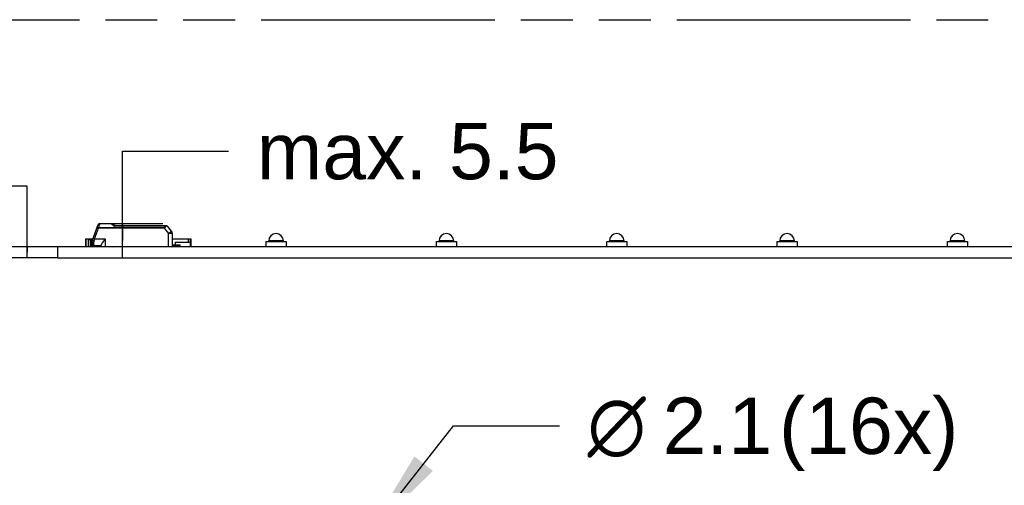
# Model space of a CAD drawing. Header units: millimetres. Extents: x 0 to 210, y 0 to 297.
# Tile 14 of 28: x 72 to 109, y 165 to 183. Entities that reach past the tile are written whole.
import ezdxf
from ezdxf.enums import TextEntityAlignment as Align

# ---------------------------------------------------------------- set-up
doc = ezdxf.new("R2010")
doc.units = ezdxf.units.MM
doc.header["$LTSCALE"] = 19.36
doc.linetypes.add('PHANTOM', pattern=[0.8, 0.45, -0.05, 0.1, -0.05, 0.1, -0.05])
doc.layers.get('0').update_dxf_attribs({"linetype": 'CONTINUOUS'})
doc.layers.add('DEFAULT_3', color=7, linetype='PHANTOM')
doc.layers.add('Z_DIM_2D', color=7, linetype='CONTINUOUS')
doc.styles.add('TEXTSTYLE_3', font='helveticaneueltw1g-ltcn.otf')
doc.styles.add('TEXTSTYLE_4', font='gdt', dxfattribs={"width": 0.7})
doc.dimstyles.new('DIMSTYLE_6', dxfattribs={"dimtxt": 2.1, "dimasz": 3.5, "dimexe": 1.5, "dimexo": 0, "dimgap": 1.05, "dimtad": 1, "dimdec": 3, "dimlfac": 4, "dimdsep": 46, "dimtxsty": 'TEXTSTYLE_3', "dimblk": '_FILLED', "dimblk1": '_FILLED', "dimblk2": '_FILLED', "dimcen": 0.09, "dimclrt": 5, "dimadec": 0, "dimazin": 0, "dimtol": 1, "dimtp": 0.15, "dimtm": 0.15, "dimtfac": 1, "dimtdec": 3, "dimtofl": 0, "dimtmove": 0, "dimatfit": 3, "dimldrblk": '_FILLED', "dimfxl": 0, "dimtolj": 1, "dimarcsym": 0})
doc.dimstyles.new('DIMSTYLE_7', dxfattribs={"dimtxt": 2.1, "dimasz": 3.5, "dimexe": 1.5, "dimexo": 0, "dimgap": 1.05, "dimtad": 1, "dimdec": 3, "dimlfac": 4, "dimdsep": 46, "dimtxsty": 'TEXTSTYLE_3', "dimblk": '_FILLED', "dimblk1": '_FILLED', "dimblk2": '_FILLED', "dimcen": 0.09, "dimclrt": 5, "dimadec": 0, "dimazin": 0, "dimtp": 0.1, "dimtm": 0.1, "dimtfac": 1, "dimtdec": 3, "dimtofl": 0, "dimtmove": 0, "dimatfit": 3, "dimldrblk": '_FILLED', "dimfxl": 0, "dimtolj": 1, "dimarcsym": 0})
doc.dimstyles.new('DIMSTYLE_8', dxfattribs={"dimtxt": 2.1, "dimasz": 3.5, "dimexe": 1.5, "dimexo": 0, "dimtad": 1, "dimdec": 3, "dimlfac": 4, "dimdsep": 46, "dimtxsty": 'TEXTSTYLE_3', "dimblk": '_FILLED', "dimblk1": '_FILLED', "dimblk2": '_FILLED', "dimcen": 0.09, "dimclrt": 5, "dimadec": 0, "dimazin": 0, "dimtp": 0.1, "dimtm": 0.1, "dimtfac": 1, "dimtdec": 3, "dimtmove": 0, "dimatfit": 2, "dimldrblk": '_FILLED', "dimfxl": 0, "dimtolj": 1, "dimarcsym": 0})

# ---------------------------------------------------------------- blocks, each defined once
blk = doc.blocks.new('*D21')
at = {"layer": 'Z_DIM_2D', "color": 2, "linetype": 'Continuous'}
for p, q in [((72.384, 176.479), (70.132, 176.479)), ((72.384, 174.014), (72.384, 176.479)), ((73.51, 174.221), (70.884, 174.221)), ((72.384, 174.221), (72.384, 174.014)), ((72.384, 173.808), (72.384, 174.014)), ((73.51, 173.808), (70.884, 173.808))]:
    blk.add_line(p, q, dxfattribs=at)
at = {"layer": 'Z_DIM_2D', "color": 5, "linetype": 'Continuous'}
for s, height, style, p in [('1.65', 2.1, 'TEXTSTYLE_3', (63.911, 175.429)), ('`', 1.47, 'TEXTSTYLE_4', (65.626, 175.744)), ('0.15', 1.47, 'TEXTSTYLE_3', (69.082, 175.744))]:
    blk.add_text(s, height=height, dxfattribs=dict(at, style=style)).set_placement(p, align=Align.RIGHT)
blk = doc.blocks.new('_FILLED')
at = {"color": 0, "linetype": 'ByBlock'}
blk.add_solid([(0, 0), (-1, 0.125), (-1, -0.125)], dxfattribs=at)
blk = doc.blocks.new('_NONE')
blk = doc.blocks.new('*D22')
at = {"layer": 'Z_DIM_2D', "color": 2, "linetype": 'Continuous'}
for p, q in [((75.938, 174.446), (75.938, 177.784)), ((75.938, 177.784), (79.888, 177.784)), ((75.489, 175.083), (77.438, 175.083)), ((75.938, 175.083), (75.938, 174.446)), ((75.938, 173.808), (75.938, 174.446))]:
    blk.add_line(p, q, dxfattribs=at)
at = {"layer": 'Z_DIM_2D', "color": 5, "linetype": 'Continuous', "style": 'TEXTSTYLE_3'}
blk.add_text('max. 5.5', height=2.1, dxfattribs=at).set_placement((80.938, 176.734))
blk = doc.blocks.new('*D24')
at = {"layer": 'Z_DIM_2D', "color": 2, "linetype": 'Continuous'}
for p, q in [((84.997, 163.384), (88.269, 167.546)), ((88.269, 167.546), (92.219, 167.546))]:
    blk.add_line(p, q, dxfattribs=at)
at = {"layer": 'Z_DIM_2D', "color": 2, "linetype": 'Continuous', "xscale": 3.5, "yscale": 3.5, "zscale": 3.5, "rotation": 231.8189906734}
blk.add_blockref('_FILLED', (84.997, 163.384), dxfattribs=at)
at = {"layer": 'Z_DIM_2D', "color": 5, "linetype": 'Continuous'}
for s, style, p in [(' (16x)', 'TEXTSTYLE_3', (99.596, 166.496)), ('2.1', 'TEXTSTYLE_3', (96.069, 166.496)), ('n', 'TEXTSTYLE_4', (93.269, 166.496))]:
    blk.add_text(s, height=2.1, dxfattribs=dict(at, style=style)).set_placement(p)

msp = doc.modelspace()

# ---------------------------------------------------------------- linework, layer by layer
at = {"color": 9, "linetype": 'Continuous'}
for p, q in [((75.07938, 175.07194), (75.07938, 175.08305)), ((75.48935, 175.07194), (75.48935, 175.08305)), ((74.88896, 174.51022), (75.03433, 174.90968)), ((75.05259, 174.98201), (75.03432, 174.92063)), ((75.03432, 174.92063), (75.03432, 174.90968)), ((77.48141, 174.92063), (75.03432, 174.92063)), ((77.48141, 174.90968), (75.03433, 174.90968)), ((75.06097, 175.01019), (75.05259, 174.98201)), ((75.07085, 175.04328), (75.06097, 175.01019)), ((75.07669, 175.0629), (75.07085, 175.04328)), ((75.07938, 175.07194), (75.07669, 175.0629)), ((75.48935, 175.07194), (75.07938, 175.07194)), ((75.55952, 175.03909), (75.5853, 175.01736)), ((77.51337, 174.98027), (75.63016, 174.98027)), ((77.48141, 174.92063), (77.48141, 174.90968)), ((77.48141, 174.90968), (77.6492, 174.70971)), ((77.51337, 174.98027), (77.51337, 175.00805)), ((74.88896, 174.51022), (75.29086, 174.51022)), ((75.29086, 174.51022), (75.29086, 174.23305)), ((77.65337, 174.23305), (77.6492, 174.70971)), ((81.93461, 174.43355), (81.38461, 174.43355)), ((88.28461, 174.43355), (87.73461, 174.43355)), ((94.63461, 174.43355), (94.08461, 174.43355)), ((100.98461, 174.43355), (100.43461, 174.43355)), ((107.33461, 174.43355), (106.78461, 174.43355)), ((74.85336, 174.34399), (74.85336, 174.25805)), ((75.24086, 174.22055), (75.24086, 174.23305)), ((75.42319, 174.23305), (75.42319, 174.22055)), ((77.56586, 174.23305), (77.56586, 174.22055)), ((78.04086, 174.25805), (78.04086, 174.29555))]:
    msp.add_line(p, q, dxfattribs=at)
at = {"color": 7, "linetype": 'Continuous'}
for p, q in [((75.07938, 175.08305), (75.48935, 175.08305)), ((74.81842, 174.46226), (75.0324, 175.05015)), ((75.64503, 175.00805), (75.57432, 175.05666)), ((75.64467, 175.00805), (77.57027, 175.00805)), ((77.76411, 174.80482), (77.60858, 174.99018)), ((74.55336, 174.50855), (74.55336, 174.22055)), ((74.55336, 174.50855), (74.83527, 174.50855)), ((74.57836, 174.22055), (74.57836, 174.50855)), ((74.65336, 174.50855), (74.65336, 174.22055)), ((74.67211, 174.48355), (74.67211, 174.22055)), ((74.67211, 174.48355), (74.74086, 174.48355)), ((74.74086, 174.50855), (74.74086, 174.22055)), ((74.75961, 174.22055), (74.75961, 174.50855)), ((74.77211, 174.22055), (74.77211, 174.50855)), ((74.80336, 174.37689), (74.80336, 174.30805)), ((74.88896, 174.51022), (74.86543, 174.42951)), ((75.29086, 174.51022), (75.28917, 174.50805)), ((77.80336, 174.23305), (77.7992, 174.70971)), ((77.80096, 174.50855), (78.48461, 174.50855)), ((77.90336, 174.38355), (77.90336, 174.29555)), ((77.90336, 174.38355), (78.46586, 174.38355)), ((78.38461, 174.50855), (78.38461, 174.38355)), ((78.46586, 174.38355), (78.46586, 174.22055)), ((78.47211, 174.22055), (78.47211, 174.50855)), ((78.48461, 174.50855), (78.48461, 174.22055)), ((81.28461, 174.22055), (81.28461, 174.40855)), ((81.28461, 174.40855), (82.03461, 174.40855)), ((81.38461, 174.40855), (81.38461, 174.43355)), ((81.93461, 174.40855), (81.93461, 174.43355)), ((82.03461, 174.40855), (82.03461, 174.22055)), ((87.63461, 174.22055), (87.63461, 174.40855)), ((87.63461, 174.40855), (88.38461, 174.40855)), ((87.73461, 174.40855), (87.73461, 174.43355)), ((88.28461, 174.40855), (88.28461, 174.43355)), ((88.38461, 174.40855), (88.38461, 174.22055)), ((93.98461, 174.22055), (93.98461, 174.40855)), ((93.98461, 174.40855), (94.73461, 174.40855)), ((94.08461, 174.40855), (94.08461, 174.43355)), ((94.63461, 174.40855), (94.63461, 174.43355)), ((94.73461, 174.40855), (94.73461, 174.22055)), ((100.33461, 174.22055), (100.33461, 174.40855)), ((100.33461, 174.40855), (101.08461, 174.40855)), ((100.43461, 174.40855), (100.43461, 174.43355)), ((100.98461, 174.40855), (100.98461, 174.43355)), ((101.08461, 174.40855), (101.08461, 174.22055)), ((106.68461, 174.40855), (107.43461, 174.40855)), ((106.68461, 174.22055), (106.68461, 174.40855)), ((106.78461, 174.40855), (106.78461, 174.43355)), ((107.33461, 174.40855), (107.33461, 174.43355)), ((107.43461, 174.40855), (107.43461, 174.22055)), ((73.50961, 174.22055), (73.50961, 173.80805)), ((129.25961, 174.22055), (73.50961, 174.22055)), ((74.81586, 174.22055), (74.81586, 174.27531)), ((75.14086, 174.25805), (74.85336, 174.25805)), ((75.14086, 174.23305), (75.14086, 174.2798)), ((75.14086, 174.23305), (77.80334, 174.23305)), ((75.39086, 174.23305), (75.40336, 174.22055)), ((75.68461, 174.22055), (75.68461, 174.23305)), ((75.89711, 174.22055), (75.89711, 174.23305)), ((75.90961, 174.22055), (75.90961, 174.23305)), ((75.99711, 174.22055), (75.99711, 174.23305)), ((76.69711, 174.23305), (76.69711, 174.22055)), ((76.82211, 174.22055), (76.82211, 174.23305)), ((76.87836, 174.22055), (76.87836, 174.23305)), ((77.02836, 174.23305), (77.02836, 174.22055)), ((77.22836, 174.23305), (77.22836, 174.22055)), ((77.26586, 174.23305), (77.26586, 174.22055)), ((77.35336, 174.22055), (77.35336, 174.23305)), ((77.36586, 174.23305), (77.36586, 174.22055)), ((77.52211, 174.22055), (77.52211, 174.22715)), ((77.80282, 174.29555), (78.07836, 174.29555)), ((77.80318, 174.25805), (78.04086, 174.25805)), ((78.07836, 174.22055), (78.07836, 174.29555)), ((81.54086, 174.22055), (81.54086, 174.23305)), ((81.54086, 174.23305), (81.77836, 174.23305)), ((81.77836, 174.22055), (81.77836, 174.23305)), ((73.50961, 173.80805), (129.25961, 173.80805))]:
    msp.add_line(p, q, dxfattribs=at)
for centre, radius, start, end in [((75.07938, 175.03305), 0.05, 90, 160.001657), ((75.48935, 174.93305), 0.15, 55.492497, 90), ((77.57027, 174.95805), 0.05, 39.991174, 90), ((77.64921, 174.7084), 0.15, 0.5, 39.999986), ((75.05336, 174.3768), 0.25, 160.010257, 179.978504), ((81.65961, 174.43355), 0.275, 0, 180), ((88.00961, 174.43355), 0.275, 0, 180), ((94.35961, 174.43355), 0.275, 0, 180), ((100.70961, 174.43355), 0.275, 0, 180), ((107.05961, 174.43355), 0.275, 0, 180), ((74.85336, 174.30805), 0.05, 180, 269.999767), ((75.57836, 174.37055), 0.15, 270, 290.296257), ((78.04089, 174.19565), 0.0624, 53.100156, 90.029945)]:
    msp.add_arc(centre, radius, start, end, dxfattribs=at)
at = {"color": 9, "linetype": 'Continuous'}
for centre, radius, start, end in [((75.48543, 174.97919), 0.09351, 49.627852, 56.377885), ((70.14158, 168.59337), 8.4203, 49.95132, 50.071421), ((77.97166, 177.84879), 3.70293, 229.87551, 230.16394), ((77.39471, 177.15936), 2.80394, 230.19207, 230.876462), ((77.53471, 177.33085), 3.02532, 230.868915, 230.983955), ((77.96156, 172.81898), 2.19921, 100.128839, 101.189388), ((74.91765, 174.58866), 0.1675, 249.980849, 251.83414)]:
    msp.add_arc(centre, radius, start, end, dxfattribs=at)
at = {"color": 7, "linetype": 'Continuous'}
msp.add_ellipse((74.85336, 174.19555), major_axis=(0.0625, 0), ratio=1, start_param=1.57079633, end_param=2.21429744, dxfattribs=at)
at = {"color": 9, "linetype": 'Continuous'}
for points, knots in [([(74.98734, 174.92635), (74.98792, 174.92794), (74.99411, 174.92952), (75.00928, 174.92819), (75.02393, 174.92421), (75.03432, 174.92063)], [0, 0, 0, 0, 0.10466732, 0.32101787, 1, 1, 1, 1]), ([(75.03434, 174.90968), (75.02835, 174.91185), (75.01733, 174.9158), (75.00422, 174.92064), (74.99589, 174.92338), (74.99134, 174.92533), (74.98915, 174.9254), (74.98745, 174.92665), (74.98734, 174.92635)], [0, 0, 0, 0, 0.38284417, 0.70719696, 0.83141567, 0.9238531, 0.98067844, 1, 1, 1, 1]), ([(75.06097, 175.01019), (75.05567, 175.01152), (75.04025, 175.01441), (75.01776, 175.01005), (75.01399, 174.99957)], [0, 0, 0, 0, 0.32889111, 1, 1, 1, 1]), ([(75.05788, 175.07099), (75.05481, 175.07024), (75.04418, 175.06666), (75.03516, 175.05773), (75.0324, 175.05015)], [0, 0, 0, 0, 0.28120924, 1, 1, 1, 1]), ([(75.53721, 175.05706), (75.5339, 175.05925), (75.51933, 175.06768), (75.50221, 175.07201), (75.48935, 175.07194)], [0, 0, 0, 0, 0.2358119, 1, 1, 1, 1]), ([(75.57432, 175.05666), (75.57275, 175.05773), (75.56285, 175.06114), (75.55254, 175.05529), (75.546, 175.05043)], [0, 0, 0, 0, 0.18947503, 1, 1, 1, 1]), ([(77.51337, 174.98027), (77.51292, 174.97446), (77.51145, 174.96269), (77.5084, 174.94504), (77.49947, 174.92785), (77.48745, 174.92243), (77.48141, 174.92063)], [0, 0, 0, 0, 0.2403286, 0.48790574, 0.74007162, 1, 1, 1, 1]), ([(77.5348, 174.97639), (77.53273, 174.96968), (77.52774, 174.95618), (77.51903, 174.93588), (77.50341, 174.91829), (77.48884, 174.91219), (77.48141, 174.90968)], [0, 0, 0, 0, 0.23526718, 0.48249376, 0.73730048, 1, 1, 1, 1]), ([(77.51337, 175.00805), (77.5157, 175.00805), (77.5228, 175.00527), (77.53058, 174.99342), (77.53366, 174.98265), (77.5348, 174.97639)], [0, 0, 0, 0, 0.17254077, 0.52910377, 1, 1, 1, 1]), ([(77.60859, 174.99017), (77.60807, 174.99079), (77.60436, 174.98898), (77.59852, 174.98873), (77.58772, 174.98602), (77.57954, 174.98477), (77.5748, 174.98392)], [0, 0, 0, 0, 0.07079165, 0.26561319, 0.57960859, 1, 1, 1, 1]), ([(77.64921, 174.70971), (77.6638, 174.72196), (77.685, 174.73971), (77.71203, 174.76221), (77.7292, 174.77648), (77.74329, 174.78806), (77.75292, 174.79609), (77.75863, 174.80053), (77.76149, 174.8031), (77.76302, 174.80375), (77.76396, 174.80501), (77.76411, 174.80482)], [0, 0, 0, 0, 0.38314397, 0.55599383, 0.70745491, 0.83168074, 0.92394964, 0.95696118, 0.98076609, 0.99514323, 1, 1, 1, 1]), ([(74.80336, 174.3768), (74.80336, 174.36753), (74.81931, 174.34775), (74.84127, 174.34399), (74.85336, 174.34399)], [0, 0, 0, 0, 0.43388682, 1, 1, 1, 1]), ([(74.81843, 174.46228), (74.81765, 174.46014), (74.82062, 174.45348), (74.83453, 174.44245), (74.84916, 174.43533), (74.86031, 174.43127)], [0, 0, 0, 0, 0.12580183, 0.34410468, 1, 1, 1, 1]), ([(74.88895, 174.51022), (74.88297, 174.5124), (74.87194, 174.51635), (74.85884, 174.52119), (74.8505, 174.52393), (74.84595, 174.52587), (74.84376, 174.52595), (74.84206, 174.52719), (74.84195, 174.52689)], [0, 0, 0, 0, 0.38282823, 0.70718446, 0.83140712, 0.92384634, 0.98067286, 1, 1, 1, 1]), ([(74.86543, 174.42951), (74.86327, 174.422), (74.85634, 174.39399), (74.85328, 174.36502), (74.85336, 174.34399)], [0, 0, 0, 0, 0.2706087, 1, 1, 1, 1]), ([(77.7992, 174.70971), (77.7992, 174.70996), (77.79767, 174.70965), (77.79606, 174.71011), (77.79219, 174.70999), (77.78491, 174.71022), (77.77228, 174.71021), (77.75393, 174.71028), (77.73147, 174.71022), (77.69612, 174.71008), (77.66834, 174.70988), (77.6492, 174.70971)], [0, 0, 0, 0, 0.00488486, 0.01928971, 0.04312938, 0.07619581, 0.16858476, 0.29292966, 0.44446649, 0.61730341, 1, 1, 1, 1])]:
    msp.add_open_spline(points, degree=3, knots=knots, dxfattribs=at)
for points in [[(75.07938, 175.07194), (75.07228, 175.07296), (75.06485, 175.07268), (75.05788, 175.07099)], [(77.5348, 174.97639), (77.52783, 174.97843), (77.5206, 174.97969), (77.51337, 174.98027)]]:
    msp.add_open_spline(points, degree=3, dxfattribs=at)
at = {"color": 7, "linetype": 'Continuous'}
for points, knots in [([(75.64467, 175.00805), (75.64353, 175.00805), (75.6409, 175.00512), (75.63581, 174.99638), (75.63267, 174.98707), (75.63016, 174.98027)], [0, 0, 0, 0, 0.10769322, 0.317486, 1, 1, 1, 1]), ([(75.28917, 174.50805), (75.2725, 174.48652), (75.23996, 174.44448), (75.1949, 174.38376), (75.16261, 174.33599), (75.14546, 174.30194), (75.14086, 174.28651), (75.14086, 174.2798)], [0, 0, 0, 0, 0.29804417, 0.58160292, 0.82841543, 0.92652198, 1, 1, 1, 1])]:
    msp.add_open_spline(points, degree=3, knots=knots, dxfattribs=at)
at = {"layer": 'DEFAULT_3', "color": 91, "linetype": 'PHANTOM', "true_color": 0x80ff80}
msp.add_line((50.12864, 182.68), (150.12864, 182.68), dxfattribs=at)

# ---------------------------------------------------------------- dimensions: what is measured, and where the dimension line sits
at = {"layer": 'Z_DIM_2D', "color": 2, "linetype": 'Continuous'}
dim = msp.add_linear_dim(base=(75.9379, 175.08305), p1=(73.50961, 173.80805), p2=(77.4379, 175.08305), angle=90, text='max. 5.5', dimstyle='DIMSTYLE_7', override={"dimtad": 0, "dimtih": 1, "dimtoh": 1, "dimblk1": 'NONE', "dimblk2": 'NONE', "dimsah": 1}, dxfattribs=at)
dim.commit()
dim.dimension.update_dxf_attribs({"geometry": '*D22', "text_midpoint": (85.6149, 177.7408), "dimtype": 160})
dim = msp.add_linear_dim(base=(72.38353, 173.80805), p1=(70.88353, 174.22055), p2=(70.88353, 173.80805), angle=270, dimstyle='DIMSTYLE_6', override={"dimtad": 0, "dimtih": 1, "dimtoh": 1, "dimblk1": 'NONE', "dimblk2": 'NONE', "dimsah": 1}, dxfattribs=at)
dim.commit()
dim.dimension.update_dxf_attribs({"geometry": '*D21', "text_midpoint": (64.02829, 176.47893), "dimtype": 160})
dim = msp.add_diameter_dim_2p(p1=(84.99688, 163.38409), p2=(84.67235, 162.9714), text='%%c<> (16x)', dimstyle='DIMSTYLE_8', override={"dimtad": 0, "dimtih": 1, "dimtoh": 1, "dimpost": '<>'}, dxfattribs=at)
dim.commit()
dim.dimension.update_dxf_attribs({"geometry": '*D24', "text_midpoint": (99.39053, 167.54563), "dimtype": 163})

doc.saveas('drawing.dxf')
